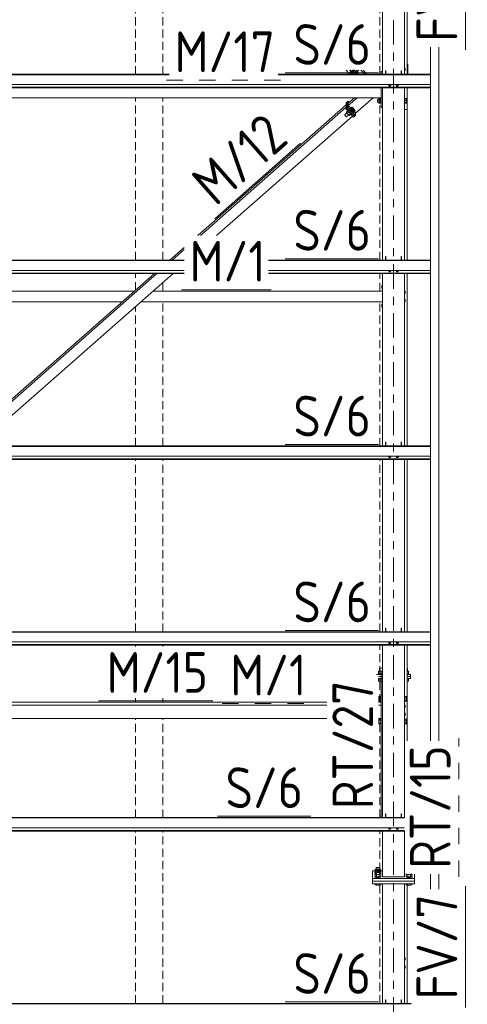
# Model space of a CAD drawing. Header units: millimetres. Extents: x -76 to 1111, y -178 to 661.
# Tile 68 of 91: x 619 to 652, y 271 to 343. Entities that reach past the tile are written whole.
import ezdxf

# ---------------------------------------------------------------- set-up
doc = ezdxf.new("R2010")
doc.units = ezdxf.units.MM
doc.header["$LTSCALE"] = 0.6
for name, pattern in [('VERDECKT2', [1.5, 1, -0.5]), ('XKITLINE00', [0]), ('XKITLINE02', [4, 2, -2]), ('XKITLINE03', [6, 3, -1, 1, -1])]:
    doc.linetypes.add(name, pattern=pattern)
for name, color, linetype, lineweight in [('Bolt', 7, 'Continuous', 0), ('Part', 2, 'Continuous', 0), ('PartMark', 3, 'Continuous', 0), ('S-GRID', 1, 'Continuous', 0)]:
    doc.layers.add(name, color=color, linetype=linetype, lineweight=lineweight)
doc.styles.add('ISOCPEUR', font='ISOCPEUR.TTF')

msp = doc.modelspace()

# ---------------------------------------------------------------- linework, layer by layer
at = {"layer": 'Bolt', "color": 3, "linetype": 'XKITLINE00', "lineweight": 0}
for p, q in [((643.25, 339.691), (643.234, 339.669)), ((643.234, 339.669), (643.288, 339.691)), ((643.343, 339.554), (643.234, 339.669)), ((643.288, 339.691), (643.297, 339.695)), ((643.297, 339.695), (643.301, 339.691)), ((643.301, 339.691), (643.406, 339.58)), ((643.469, 339.631), (643.402, 339.574)), ((643.406, 339.58), (643.528, 339.691)), ((643.422, 339.553), (643.49, 339.609)), ((643.531, 339.691), (643.469, 339.631)), ((643.49, 339.609), (643.558, 339.676)), ((643.528, 339.691), (643.533, 339.696)), ((643.537, 339.698), (643.531, 339.691)), ((643.558, 339.676), (643.57, 339.691)), ((647.268, 339.842), (647.263, 339.842)), ((647.263, 339.652), (647.268, 339.652)), ((647.323, 339.747), (647.268, 339.842)), ((647.268, 339.652), (647.323, 339.747)), ((643.334, 339.546), (643.34, 339.557)), ((643.352, 339.543), (643.334, 339.546)), ((643.354, 339.525), (643.334, 339.546)), ((643.343, 339.554), (643.406, 339.58)), ((643.402, 339.574), (643.352, 339.543)), ((643.354, 339.525), (643.373, 339.522)), ((643.373, 339.522), (643.422, 339.553)), ((643.795, 339.42), (643.716, 339.503)), ((643.763, 339.391), (643.795, 339.42)), ((643.858, 339.509), (643.795, 339.575)), ((643.795, 339.42), (643.858, 339.509)), ((646.079, 338.618), (646.079, 338.636)), ((646.079, 338.618), (646.133, 338.598)), ((646.128, 338.54), (646.128, 338.6)), ((646.128, 338.54), (646.136, 338.533)), ((646.133, 338.598), (646.133, 338.636)), ((646.133, 338.598), (646.243, 338.598)), ((646.136, 338.533), (646.158, 338.529)), ((646.158, 338.529), (646.188, 338.527)), ((646.188, 338.527), (646.218, 338.529)), ((646.218, 338.529), (646.24, 338.533)), ((646.24, 338.533), (646.248, 338.54)), ((646.243, 338.598), (646.243, 338.636)), ((646.243, 338.598), (646.298, 338.618)), ((646.248, 338.54), (646.248, 338.6)), ((646.298, 338.618), (646.298, 338.636)), ((646.629, 338.618), (646.629, 338.636)), ((646.629, 338.618), (646.683, 338.598)), ((646.678, 338.54), (646.678, 338.6)), ((646.678, 338.54), (646.686, 338.533)), ((646.683, 338.598), (646.683, 338.636)), ((646.683, 338.598), (646.793, 338.598)), ((646.686, 338.533), (646.708, 338.529)), ((646.708, 338.529), (646.738, 338.527)), ((646.738, 338.527), (646.768, 338.529)), ((646.768, 338.529), (646.79, 338.533)), ((646.79, 338.533), (646.798, 338.54)), ((646.793, 338.598), (646.793, 338.636)), ((646.793, 338.598), (646.848, 338.618)), ((646.798, 338.54), (646.798, 338.6)), ((646.848, 338.618), (646.848, 338.636)), ((645.293, 337.535), (645.293, 337.339)), ((645.293, 337.535), (645.374, 337.535)), ((645.374, 337.606), (645.374, 337.267)), ((645.374, 337.606), (645.534, 337.606)), ((645.374, 337.49), (645.534, 337.49)), ((645.534, 337.618), (645.534, 337.256)), ((645.534, 337.618), (645.564, 337.618)), ((647.263, 337.618), (647.293, 337.618)), ((647.293, 337.261), (647.293, 337.618)), ((647.293, 337.606), (647.418, 337.606)), ((647.293, 337.49), (647.418, 337.49)), ((647.418, 337.606), (647.418, 337.267)), ((643.277, 336.87), (643.3, 336.89)), ((643.277, 336.87), (643.294, 336.833)), ((643.294, 336.833), (643.339, 336.77)), ((643.3, 336.89), (643.316, 336.891)), ((643.316, 336.853), (643.3, 336.89)), ((643.308, 336.881), (643.4, 336.963)), ((643.308, 336.881), (643.365, 336.787)), ((643.316, 336.891), (643.318, 336.89)), ((643.362, 336.789), (643.316, 336.853)), ((643.339, 336.77), (643.401, 336.697)), ((643.423, 336.717), (643.362, 336.789)), ((643.365, 336.787), (643.458, 336.869)), ((643.365, 336.787), (643.481, 336.661)), ((643.4, 336.963), (643.458, 336.931)), ((643.458, 336.869), (643.4, 336.963)), ((643.485, 336.655), (643.423, 336.717)), ((643.458, 336.931), (643.574, 336.805)), ((643.574, 336.743), (643.458, 336.869)), ((643.481, 336.661), (643.574, 336.743)), ((643.539, 336.629), (643.632, 336.711)), ((643.574, 336.805), (643.632, 336.711)), ((643.632, 336.711), (643.574, 336.743)), ((645.293, 337.339), (645.374, 337.339)), ((645.374, 337.321), (645.534, 337.321)), ((645.374, 337.267), (645.534, 337.267)), ((645.534, 337.256), (645.564, 337.256)), ((647.263, 337.256), (647.293, 337.256)), ((647.293, 337.321), (647.418, 337.321)), ((647.293, 337.267), (647.418, 337.267)), ((647.293, 337.256), (647.293, 337.261)), ((642.873, 336.403), (643.034, 336.544)), ((642.873, 336.403), (642.882, 336.383)), ((642.882, 336.383), (642.907, 336.349)), ((642.907, 336.349), (642.94, 336.309)), ((642.94, 336.309), (642.974, 336.276)), ((642.974, 336.276), (642.998, 336.257)), ((642.995, 336.607), (643.094, 336.694)), ((642.995, 336.607), (643.053, 336.512)), ((642.998, 336.257), (643.007, 336.258)), ((643.007, 336.258), (643.162, 336.394)), ((643.053, 336.512), (643.168, 336.614)), ((643.053, 336.512), (643.169, 336.387)), ((643.169, 336.387), (643.284, 336.488)), ((643.169, 336.387), (643.227, 336.355)), ((643.227, 336.355), (643.326, 336.442)), ((643.401, 336.697), (643.463, 336.635)), ((643.463, 336.635), (643.508, 336.6)), ((643.481, 336.661), (643.539, 336.629)), ((643.531, 336.62), (643.485, 336.655)), ((643.508, 336.6), (643.525, 336.601)), ((643.525, 336.601), (643.547, 336.621)), ((643.547, 336.621), (643.531, 336.62)), ((643.542, 336.632), (643.547, 336.621)), ((646.079, 324.924), (646.079, 324.942)), ((646.079, 324.924), (646.133, 324.904)), ((646.128, 324.845), (646.128, 324.906)), ((646.128, 324.845), (646.136, 324.839)), ((646.133, 324.904), (646.133, 324.942)), ((646.133, 324.904), (646.243, 324.904)), ((646.136, 324.839), (646.158, 324.835)), ((646.158, 324.835), (646.188, 324.833)), ((646.188, 324.833), (646.218, 324.835)), ((646.218, 324.835), (646.24, 324.839)), ((646.24, 324.839), (646.248, 324.845)), ((646.243, 324.904), (646.243, 324.942)), ((646.243, 324.904), (646.298, 324.924)), ((646.248, 324.845), (646.248, 324.906)), ((646.298, 324.924), (646.298, 324.942)), ((646.629, 324.924), (646.629, 324.942)), ((646.629, 324.924), (646.683, 324.904)), ((646.678, 324.845), (646.678, 324.906)), ((646.678, 324.845), (646.686, 324.839)), ((646.683, 324.904), (646.683, 324.942)), ((646.683, 324.904), (646.793, 324.904)), ((646.686, 324.839), (646.708, 324.835)), ((646.708, 324.835), (646.738, 324.833)), ((646.738, 324.833), (646.768, 324.835)), ((646.768, 324.835), (646.79, 324.839)), ((646.79, 324.839), (646.798, 324.845)), ((646.793, 324.904), (646.793, 324.942)), ((646.793, 324.904), (646.848, 324.924)), ((646.798, 324.845), (646.798, 324.906)), ((646.848, 324.924), (646.848, 324.942)), ((645.593, 323.818), (645.593, 323.618)), ((645.593, 323.818), (645.663, 323.818)), ((645.593, 323.618), (645.663, 323.618)), ((647.268, 323.416), (647.263, 323.416)), ((647.263, 323.226), (647.268, 323.226)), ((647.323, 323.321), (647.268, 323.416)), ((647.268, 323.226), (647.323, 323.321)), ((645.593, 322.418), (645.593, 322.218)), ((645.593, 322.418), (645.663, 322.418)), ((645.593, 322.218), (645.663, 322.218)), ((647.268, 322.816), (647.263, 322.816)), ((647.263, 322.626), (647.268, 322.626)), ((647.323, 322.721), (647.268, 322.816)), ((647.268, 322.626), (647.323, 322.721)), ((646.079, 311.23), (646.079, 311.248)), ((646.079, 311.23), (646.133, 311.21)), ((646.128, 311.151), (646.128, 311.212)), ((646.128, 311.151), (646.136, 311.145)), ((646.133, 311.21), (646.133, 311.248)), ((646.133, 311.21), (646.243, 311.21)), ((646.136, 311.145), (646.158, 311.141)), ((646.158, 311.141), (646.188, 311.139)), ((646.188, 311.139), (646.218, 311.141)), ((646.218, 311.141), (646.24, 311.145)), ((646.24, 311.145), (646.248, 311.151)), ((646.243, 311.21), (646.243, 311.248)), ((646.243, 311.21), (646.298, 311.23)), ((646.248, 311.151), (646.248, 311.212)), ((646.298, 311.23), (646.298, 311.248)), ((646.629, 311.23), (646.629, 311.248)), ((646.629, 311.23), (646.683, 311.21)), ((646.678, 311.151), (646.678, 311.212)), ((646.678, 311.151), (646.686, 311.145)), ((646.683, 311.21), (646.683, 311.248)), ((646.683, 311.21), (646.793, 311.21)), ((646.686, 311.145), (646.708, 311.141)), ((646.708, 311.141), (646.738, 311.139)), ((646.738, 311.139), (646.768, 311.141)), ((646.768, 311.141), (646.79, 311.145)), ((646.79, 311.145), (646.798, 311.151)), ((646.793, 311.21), (646.793, 311.248)), ((646.793, 311.21), (646.848, 311.23)), ((646.798, 311.151), (646.798, 311.212)), ((646.848, 311.23), (646.848, 311.248)), ((646.079, 297.536), (646.079, 297.554)), ((646.079, 297.536), (646.133, 297.516)), ((646.133, 297.516), (646.133, 297.554)), ((646.243, 297.516), (646.243, 297.554)), ((646.243, 297.516), (646.298, 297.536)), ((646.298, 297.536), (646.298, 297.554)), ((646.629, 297.536), (646.629, 297.554)), ((646.629, 297.536), (646.683, 297.516)), ((646.683, 297.516), (646.683, 297.554)), ((646.793, 297.516), (646.793, 297.554)), ((646.793, 297.516), (646.848, 297.536)), ((646.848, 297.536), (646.848, 297.554)), ((646.128, 297.457), (646.128, 297.518)), ((646.128, 297.457), (646.136, 297.451)), ((646.133, 297.516), (646.243, 297.516)), ((646.136, 297.451), (646.158, 297.446)), ((646.158, 297.446), (646.188, 297.445)), ((646.188, 297.445), (646.218, 297.446)), ((646.218, 297.446), (646.24, 297.451)), ((646.24, 297.451), (646.248, 297.457)), ((646.248, 297.457), (646.248, 297.518)), ((646.678, 297.457), (646.678, 297.518)), ((646.678, 297.457), (646.686, 297.451)), ((646.683, 297.516), (646.793, 297.516)), ((646.686, 297.451), (646.708, 297.446)), ((646.708, 297.446), (646.738, 297.445)), ((646.738, 297.445), (646.768, 297.446)), ((646.768, 297.446), (646.79, 297.451)), ((646.79, 297.451), (646.798, 297.457)), ((646.798, 297.457), (646.798, 297.518)), ((645.663, 295.398), (645.356, 295.398)), ((645.356, 295.398), (645.356, 295.208)), ((645.663, 295.628), (645.443, 295.628)), ((645.443, 295.398), (645.443, 295.628)), ((645.459, 295.208), (645.459, 295.398)), ((647.483, 295.628), (647.464, 295.628)), ((647.464, 295.398), (647.467, 295.398)), ((647.467, 295.398), (647.571, 295.398)), ((647.467, 295.208), (647.467, 295.398)), ((647.483, 295.398), (647.483, 295.628)), ((647.571, 295.208), (647.571, 295.398)), ((645.663, 295.208), (645.343, 295.208)), ((645.343, 295.174), (645.343, 295.208)), ((645.343, 295.168), (645.343, 295.174)), ((645.363, 294.828), (645.343, 294.828)), ((645.356, 294.678), (645.356, 294.828)), ((645.363, 294.678), (645.356, 294.678)), ((645.663, 294.828), (645.363, 294.828)), ((645.663, 294.678), (645.363, 294.678)), ((645.459, 294.678), (645.459, 294.828)), ((647.583, 295.208), (647.464, 295.208)), ((647.464, 294.828), (647.473, 294.828)), ((647.464, 294.678), (647.467, 294.678)), ((647.467, 294.678), (647.467, 294.828)), ((647.467, 294.678), (647.571, 294.678)), ((647.473, 294.828), (647.583, 294.828)), ((647.571, 294.678), (647.571, 294.828)), ((647.583, 295.168), (647.583, 295.208)), ((647.583, 294.828), (647.583, 294.868)), ((645.363, 293.455), (645.374, 293.455)), ((645.363, 293.259), (645.374, 293.259)), ((645.374, 293.527), (645.374, 293.188)), ((645.374, 293.527), (645.534, 293.527)), ((645.374, 293.411), (645.534, 293.411)), ((645.374, 293.241), (645.534, 293.241)), ((645.374, 293.188), (645.534, 293.188)), ((645.534, 293.538), (645.534, 293.176)), ((645.534, 293.538), (645.564, 293.538)), ((645.534, 293.176), (645.564, 293.176)), ((647.263, 293.538), (647.293, 293.538)), ((647.263, 293.176), (647.293, 293.176)), ((647.293, 293.181), (647.293, 293.538)), ((647.293, 293.527), (647.418, 293.527)), ((647.293, 293.411), (647.418, 293.411)), ((647.293, 293.241), (647.418, 293.241)), ((647.293, 293.188), (647.418, 293.188)), ((647.293, 293.176), (647.293, 293.181)), ((647.418, 293.527), (647.418, 293.188)), ((647.268, 292.916), (647.263, 292.916)), ((647.263, 292.726), (647.268, 292.726)), ((647.323, 292.821), (647.268, 292.916)), ((647.268, 292.726), (647.323, 292.821)), ((645.363, 291.792), (645.374, 291.792)), ((645.374, 291.864), (645.374, 291.525)), ((645.374, 291.864), (645.534, 291.864)), ((645.374, 291.748), (645.534, 291.748)), ((645.534, 291.875), (645.534, 291.513)), ((645.534, 291.875), (645.564, 291.875)), ((647.268, 292.316), (647.263, 292.316)), ((647.263, 292.126), (647.268, 292.126)), ((647.263, 291.875), (647.293, 291.875)), ((647.323, 292.221), (647.268, 292.316)), ((647.268, 292.126), (647.323, 292.221)), ((647.293, 291.518), (647.293, 291.875)), ((647.293, 291.864), (647.418, 291.864)), ((647.293, 291.748), (647.418, 291.748)), ((647.418, 291.864), (647.418, 291.525)), ((645.363, 291.597), (645.374, 291.597)), ((645.374, 291.578), (645.534, 291.578)), ((645.374, 291.525), (645.534, 291.525)), ((645.534, 291.513), (645.564, 291.513)), ((647.263, 291.513), (647.293, 291.513)), ((647.293, 291.578), (647.418, 291.578)), ((647.293, 291.525), (647.418, 291.525)), ((647.293, 291.513), (647.293, 291.518)), ((646.079, 283.841), (646.079, 283.86)), ((646.079, 283.841), (646.133, 283.822)), ((646.128, 283.763), (646.128, 283.824)), ((646.128, 283.763), (646.136, 283.757)), ((646.133, 283.822), (646.133, 283.86)), ((646.133, 283.822), (646.243, 283.822)), ((646.136, 283.757), (646.158, 283.752)), ((646.158, 283.752), (646.188, 283.751)), ((646.188, 283.751), (646.218, 283.752)), ((646.218, 283.752), (646.24, 283.757)), ((646.24, 283.757), (646.248, 283.763)), ((646.243, 283.822), (646.243, 283.86)), ((646.243, 283.822), (646.298, 283.841)), ((646.248, 283.763), (646.248, 283.824)), ((646.298, 283.841), (646.298, 283.86)), ((646.629, 283.841), (646.629, 283.86)), ((646.629, 283.841), (646.683, 283.822)), ((646.678, 283.763), (646.678, 283.824)), ((646.678, 283.763), (646.686, 283.757)), ((646.683, 283.822), (646.683, 283.86)), ((646.683, 283.822), (646.793, 283.822)), ((646.686, 283.757), (646.708, 283.752)), ((646.708, 283.752), (646.738, 283.751)), ((646.738, 283.751), (646.768, 283.752)), ((646.768, 283.752), (646.79, 283.757)), ((646.79, 283.757), (646.798, 283.763)), ((646.793, 283.822), (646.793, 283.86)), ((646.793, 283.822), (646.848, 283.841)), ((646.798, 283.763), (646.798, 283.824)), ((646.848, 283.841), (646.848, 283.86)), ((645.193, 280.92), (645.209, 280.932)), ((645.209, 280.907), (645.193, 280.92)), ((645.193, 280.792), (645.193, 280.92)), ((645.209, 280.932), (645.253, 280.941)), ((645.253, 280.898), (645.209, 280.907)), ((645.253, 280.941), (645.313, 280.945)), ((645.313, 280.895), (645.253, 280.898)), ((645.313, 280.945), (645.373, 280.941)), ((645.373, 280.898), (645.313, 280.895)), ((645.373, 280.941), (645.417, 280.932)), ((645.417, 280.907), (645.373, 280.898)), ((645.417, 280.932), (645.433, 280.92)), ((645.433, 280.92), (645.417, 280.907)), ((645.433, 280.792), (645.433, 280.92)), ((645.093, 280.607), (645.106, 280.616)), ((645.106, 280.597), (645.093, 280.607)), ((645.093, 280.567), (645.093, 280.607)), ((645.093, 280.567), (645.106, 280.558)), ((645.093, 280.44), (645.106, 280.45)), ((645.106, 280.431), (645.093, 280.44)), ((645.093, 280.401), (645.093, 280.44)), ((645.093, 280.401), (645.106, 280.392)), ((645.093, 280.274), (645.106, 280.283)), ((645.123, 280.251), (645.093, 280.274)), ((645.093, 280.235), (645.093, 280.274)), ((645.093, 280.235), (645.123, 280.212)), ((645.193, 280.824), (645.106, 280.792)), ((645.106, 280.792), (645.2, 280.758)), ((645.106, 280.626), (645.106, 280.792)), ((645.193, 280.658), (645.106, 280.626)), ((645.106, 280.626), (645.2, 280.592)), ((645.106, 280.46), (645.106, 280.626)), ((645.193, 280.491), (645.106, 280.46)), ((645.106, 280.46), (645.209, 280.422)), ((645.106, 280.274), (645.106, 280.46)), ((645.106, 280.274), (645.209, 280.237)), ((645.203, 280.234), (645.123, 280.251)), ((645.123, 280.212), (645.203, 280.195)), ((645.193, 280.753), (645.209, 280.766)), ((645.209, 280.741), (645.193, 280.753)), ((645.193, 280.626), (645.193, 280.753)), ((645.193, 280.587), (645.209, 280.599)), ((645.209, 280.575), (645.193, 280.587)), ((645.193, 280.46), (645.193, 280.587)), ((645.313, 280.228), (645.203, 280.234)), ((645.203, 280.195), (645.313, 280.189)), ((645.209, 280.766), (645.253, 280.775)), ((645.253, 280.732), (645.209, 280.741)), ((645.209, 280.599), (645.253, 280.609)), ((645.253, 280.565), (645.209, 280.575)), ((645.417, 280.422), (645.209, 280.422)), ((645.209, 280.422), (645.209, 280.237)), ((645.209, 280.237), (645.417, 280.237)), ((645.253, 280.775), (645.313, 280.778)), ((645.313, 280.728), (645.253, 280.732)), ((645.253, 280.609), (645.313, 280.612)), ((645.313, 280.562), (645.253, 280.565)), ((645.313, 280.778), (645.373, 280.775)), ((645.373, 280.732), (645.313, 280.728)), ((645.313, 280.612), (645.373, 280.609)), ((645.373, 280.565), (645.313, 280.562)), ((645.423, 280.234), (645.313, 280.228)), ((645.313, 280.189), (645.423, 280.195)), ((645.373, 280.775), (645.417, 280.766)), ((645.417, 280.741), (645.373, 280.732)), ((645.373, 280.609), (645.417, 280.599)), ((645.417, 280.575), (645.373, 280.565)), ((645.417, 280.766), (645.433, 280.753)), ((645.433, 280.753), (645.417, 280.741)), ((645.417, 280.599), (645.433, 280.587)), ((645.433, 280.587), (645.417, 280.575)), ((645.521, 280.46), (645.417, 280.422)), ((645.417, 280.422), (645.417, 280.237)), ((645.417, 280.237), (645.521, 280.274)), ((645.504, 280.251), (645.423, 280.234)), ((645.423, 280.195), (645.504, 280.212)), ((645.427, 280.758), (645.521, 280.792)), ((645.427, 280.592), (645.521, 280.626)), ((645.433, 280.824), (645.521, 280.792)), ((645.433, 280.626), (645.433, 280.753)), ((645.433, 280.658), (645.521, 280.626)), ((645.433, 280.46), (645.433, 280.587)), ((645.433, 280.491), (645.521, 280.46)), ((645.533, 280.274), (645.504, 280.251)), ((645.504, 280.212), (645.533, 280.235)), ((645.521, 280.792), (645.521, 280.274)), ((645.521, 280.616), (645.533, 280.607)), ((645.533, 280.607), (645.521, 280.597)), ((645.521, 280.558), (645.533, 280.567)), ((645.521, 280.45), (645.533, 280.44)), ((645.533, 280.44), (645.521, 280.431)), ((645.521, 280.392), (645.533, 280.401)), ((645.521, 280.283), (645.533, 280.274)), ((645.533, 280.567), (645.533, 280.607)), ((645.533, 280.401), (645.533, 280.44)), ((645.533, 280.235), (645.533, 280.274)), ((647.393, 280.44), (647.406, 280.45)), ((647.406, 280.431), (647.393, 280.44)), ((647.393, 280.401), (647.393, 280.44)), ((647.393, 280.401), (647.406, 280.392)), ((647.393, 280.274), (647.406, 280.283)), ((647.423, 280.251), (647.393, 280.274)), ((647.393, 280.235), (647.393, 280.274)), ((647.393, 280.235), (647.423, 280.212)), ((647.406, 280.46), (647.448, 280.445)), ((647.406, 280.445), (647.406, 280.46)), ((647.406, 280.274), (647.406, 280.445)), ((647.406, 280.274), (647.509, 280.237)), ((647.503, 280.234), (647.423, 280.251)), ((647.423, 280.212), (647.503, 280.195)), ((647.448, 280.445), (647.509, 280.422)), ((647.613, 280.228), (647.503, 280.234)), ((647.503, 280.195), (647.613, 280.189)), ((647.717, 280.422), (647.509, 280.422)), ((647.509, 280.422), (647.509, 280.237)), ((647.509, 280.237), (647.717, 280.237)), ((647.723, 280.234), (647.613, 280.228)), ((647.613, 280.189), (647.723, 280.195)), ((647.779, 280.445), (647.717, 280.422)), ((647.717, 280.422), (647.717, 280.237)), ((647.717, 280.237), (647.821, 280.274)), ((647.804, 280.251), (647.723, 280.234)), ((647.723, 280.195), (647.804, 280.212)), ((647.821, 280.46), (647.779, 280.445)), ((647.833, 280.274), (647.804, 280.251)), ((647.804, 280.212), (647.833, 280.235)), ((647.821, 280.45), (647.833, 280.44)), ((647.821, 280.445), (647.821, 280.274)), ((647.833, 280.44), (647.821, 280.431)), ((647.821, 280.392), (647.833, 280.401)), ((647.821, 280.283), (647.833, 280.274)), ((647.833, 280.401), (647.833, 280.44)), ((647.833, 280.235), (647.833, 280.274)), ((645.106, 279.658), (645.106, 279.729)), ((645.106, 279.658), (645.209, 279.62)), ((645.209, 279.62), (645.209, 279.729)), ((645.209, 279.62), (645.417, 279.62)), ((645.417, 279.62), (645.417, 279.729)), ((645.417, 279.62), (645.521, 279.658)), ((645.521, 279.658), (645.521, 279.729)), ((647.406, 279.658), (647.406, 279.729)), ((647.406, 279.658), (647.509, 279.62)), ((647.509, 279.62), (647.509, 279.729)), ((647.509, 279.62), (647.717, 279.62)), ((647.717, 279.62), (647.717, 279.729)), ((647.717, 279.62), (647.821, 279.658)), ((647.821, 279.658), (647.821, 279.729)), ((647.268, 274.296), (647.263, 274.296)), ((647.263, 274.106), (647.268, 274.106)), ((647.268, 273.696), (647.263, 273.696)), ((647.323, 274.201), (647.268, 274.296)), ((647.268, 274.106), (647.323, 274.201)), ((647.323, 273.601), (647.268, 273.696)), ((647.268, 273.506), (647.323, 273.601)), ((647.263, 273.506), (647.268, 273.506))]:
    msp.add_line(p, q, dxfattribs=at)
for centre, radius, start, end in [((647.213, 339.747), 0.12, 295.1247, 64.8753), ((647.213, 339.747), 0.06, 327.40295, 32.59705), ((647.213, 323.321), 0.12, 295.1247, 64.8753), ((647.213, 323.321), 0.06, 327.40295, 32.59705), ((647.213, 322.721), 0.12, 295.1247, 64.8753), ((647.213, 322.721), 0.06, 327.40295, 32.59705), ((647.213, 292.821), 0.12, 295.1247, 64.8753), ((647.213, 292.821), 0.06, 327.40295, 32.59705), ((647.213, 292.221), 0.12, 295.1247, 64.8753), ((647.213, 292.221), 0.06, 327.40295, 32.59705), ((647.213, 274.201), 0.12, 295.1247, 64.8753), ((647.213, 274.201), 0.06, 327.40295, 32.59705), ((647.213, 273.601), 0.12, 295.1247, 64.8753), ((647.213, 273.601), 0.06, 327.40295, 32.59705)]:
    msp.add_arc(centre, radius, start, end, dxfattribs=at)
at = {"layer": 'Part', "color": 4, "linetype": 'VERDECKT2', "lineweight": 0}
for p, q in [((627.463, 339.391), (627.463, 352.089)), ((629.463, 339.391), (629.463, 352.089)), ((645.463, 339.391), (645.463, 352.089)), ((627.463, 325.697), (627.463, 337.667)), ((629.463, 325.697), (629.463, 337.667)), ((645.463, 325.697), (645.463, 337.667)), ((627.463, 323.479), (627.463, 324.701)), ((645.463, 323.418), (645.463, 324.701)), ((629.463, 323.418), (629.463, 324.02)), ((627.463, 312.003), (627.463, 322.26)), ((629.463, 312.003), (629.463, 322.618)), ((645.463, 312.003), (645.463, 322.618)), ((627.463, 298.309), (627.463, 311.007)), ((629.463, 298.309), (629.463, 311.007)), ((645.463, 298.309), (645.463, 311.007)), ((627.463, 297.211), (627.463, 297.312)), ((629.463, 297.211), (629.463, 297.312)), ((645.463, 295.168), (645.463, 297.312)), ((645.463, 293.111), (645.463, 294.868)), ((627.463, 293.111), (627.463, 293.411)), ((629.463, 293.111), (629.463, 293.411)), ((627.463, 284.615), (627.463, 291.925)), ((629.463, 284.615), (629.463, 291.925)), ((645.463, 284.615), (645.463, 291.925)), ((627.463, 270.921), (627.463, 283.618)), ((629.463, 270.921), (629.463, 283.618)), ((645.463, 280.684), (645.463, 283.618)), ((645.463, 270.921), (645.463, 279.729))]:
    msp.add_line(p, q, dxfattribs=at)
at = {"layer": 'Part', "color": 2, "linetype": 'XKITLINE00', "lineweight": 0}
for p, q in [((645.663, 339.391), (645.663, 352.089)), ((647.263, 339.391), (647.263, 352.089)), ((647.464, 339.391), (647.464, 352.089)), ((649.193, 290.268), (649.193, 341.385)), ((649.793, 290.268), (649.793, 341.385)), ((643.197, 339.454), (642.972, 339.691)), ((643.197, 339.454), (643.457, 339.691)), ((643.299, 339.391), (643.629, 339.691)), ((643.446, 339.391), (643.776, 339.691)), ((643.446, 339.391), (643.776, 339.691)), ((643.593, 339.391), (643.919, 339.688)), ((643.919, 339.688), (643.916, 339.691)), ((643.919, 339.688), (643.919, 339.691)), ((644.064, 339.691), (644.349, 339.391)), ((644.508, 339.391), (644.222, 339.691)), ((645.863, 339.391), (645.863, 339.658)), ((645.863, 339.658), (645.893, 339.658)), ((645.893, 339.391), (645.893, 339.658)), ((647.033, 339.391), (647.033, 339.658)), ((647.033, 339.658), (647.063, 339.658)), ((647.063, 339.391), (647.063, 339.658)), ((647.513, 340.147), (647.464, 340.147)), ((647.513, 339.391), (647.513, 340.147)), ((585.463, 339.391), (629.945, 339.391)), ((585.463, 339.36), (629.945, 339.36)), ((637.964, 339.391), (649.193, 339.391)), ((637.964, 339.36), (649.193, 339.36)), ((643.197, 339.391), (643.197, 339.454)), ((645.564, 339.391), (645.564, 339.595)), ((645.564, 339.595), (645.663, 339.595)), ((585.463, 338.636), (649.193, 338.636)), ((585.463, 338.441), (649.193, 338.441)), ((585.463, 338.414), (649.193, 338.414)), ((585.463, 338.395), (649.193, 338.395)), ((645.564, 338.395), (645.564, 337.667)), ((645.663, 325.697), (645.663, 338.395)), ((647.263, 325.697), (647.263, 338.395)), ((647.464, 336.785), (647.464, 338.395)), ((645.564, 337.667), (592.463, 337.667)), ((643.134, 337.099), (643.779, 337.667)), ((643.134, 337.266), (643.59, 337.667)), ((643.669, 336.518), (644.975, 337.667)), ((645.564, 336.942), (645.564, 337.667)), ((632.054, 327.518), (642.985, 337.135)), ((632.243, 327.518), (642.985, 336.969)), ((642.985, 337.291), (643.059, 337.356)), ((642.985, 336.813), (642.985, 337.291)), ((642.985, 337.135), (642.985, 336.969)), ((643.059, 336.878), (642.985, 336.813)), ((642.985, 336.813), (643.52, 336.231)), ((643.134, 337.422), (643.059, 337.356)), ((643.059, 336.878), (643.059, 337.356)), ((643.059, 336.878), (643.059, 337.356)), ((643.059, 336.878), (643.134, 336.944)), ((643.594, 336.296), (643.059, 336.878)), ((643.059, 336.878), (643.594, 336.296)), ((643.134, 336.944), (643.134, 337.422)), ((643.213, 337.336), (643.134, 337.422)), ((643.134, 337.266), (643.134, 337.099)), ((643.134, 337.099), (643.669, 336.518)), ((643.669, 336.362), (643.134, 336.944)), ((645.564, 336.942), (645.663, 336.942)), ((647.263, 336.785), (647.464, 336.785)), ((647.464, 325.697), (647.464, 336.785)), ((633.439, 327.518), (643.441, 336.317)), ((643.52, 336.231), (643.594, 336.296)), ((643.594, 336.296), (643.669, 336.362)), ((643.669, 336.362), (643.669, 336.518)), ((629.984, 325.697), (631.049, 326.634)), ((630.173, 325.697), (631.049, 326.468)), ((645.863, 325.697), (645.863, 325.964)), ((645.863, 325.964), (645.893, 325.964)), ((645.893, 325.697), (645.893, 325.964)), ((647.033, 325.697), (647.033, 325.964)), ((647.033, 325.964), (647.063, 325.964)), ((647.063, 325.697), (647.063, 325.964)), ((585.463, 325.697), (631.049, 325.697)), ((585.463, 325.666), (631.049, 325.666)), ((637.263, 325.697), (649.193, 325.697)), ((637.263, 325.666), (649.193, 325.666)), ((585.463, 324.942), (631.049, 324.942)), ((585.463, 324.747), (631.049, 324.747)), ((585.463, 324.72), (631.049, 324.72)), ((585.463, 324.701), (631.049, 324.701)), ((614.418, 312.003), (628.851, 324.701)), ((614.607, 312.003), (629.04, 324.701)), ((615.803, 312.003), (630.236, 324.701)), ((637.263, 324.942), (649.193, 324.942)), ((637.263, 324.747), (649.193, 324.747)), ((637.263, 324.72), (649.193, 324.72)), ((637.263, 324.701), (649.193, 324.701)), ((645.663, 312.003), (645.663, 324.701)), ((647.263, 312.003), (647.263, 324.701)), ((647.464, 312.003), (647.464, 324.701)), ((592.263, 323.418), (627.393, 323.418)), ((628.779, 323.418), (645.663, 323.418)), ((592.263, 322.618), (626.484, 322.618)), ((627.869, 322.618), (645.663, 322.618)), ((645.863, 312.003), (645.863, 312.27)), ((645.863, 312.27), (645.893, 312.27)), ((645.893, 312.003), (645.893, 312.27)), ((647.033, 312.003), (647.033, 312.27)), ((647.033, 312.27), (647.063, 312.27)), ((647.063, 312.003), (647.063, 312.27)), ((585.463, 312.003), (649.193, 312.003)), ((585.463, 311.972), (649.193, 311.972)), ((585.463, 311.248), (649.193, 311.248)), ((585.463, 311.053), (649.193, 311.053)), ((585.463, 311.026), (649.193, 311.026)), ((585.463, 311.007), (649.193, 311.007)), ((645.663, 298.309), (645.663, 311.007)), ((647.263, 298.309), (647.263, 311.007)), ((647.464, 298.309), (647.464, 311.007)), ((585.463, 298.309), (649.193, 298.309)), ((585.463, 298.278), (649.193, 298.278)), ((645.863, 298.309), (645.863, 298.576)), ((645.863, 298.576), (645.893, 298.576)), ((645.893, 298.309), (645.893, 298.576)), ((647.033, 298.309), (647.033, 298.576)), ((647.033, 298.576), (647.063, 298.576)), ((647.063, 298.309), (647.063, 298.576)), ((585.463, 297.554), (649.193, 297.554)), ((585.463, 297.359), (649.193, 297.359)), ((585.463, 297.332), (649.193, 297.332)), ((585.463, 297.312), (649.193, 297.312)), ((645.663, 284.615), (645.663, 297.312)), ((647.263, 290.268), (647.263, 297.312)), ((647.464, 290.268), (647.464, 297.312)), ((645.213, 295.168), (645.363, 295.168)), ((645.363, 295.168), (645.663, 295.168)), ((645.363, 295.018), (645.663, 295.018)), ((645.363, 295.018), (645.663, 295.018)), ((645.363, 294.868), (645.663, 294.868)), ((647.464, 295.168), (647.713, 295.168)), ((647.464, 295.018), (647.713, 295.018)), ((647.464, 295.018), (647.713, 295.018)), ((647.464, 294.868), (647.713, 294.868)), ((647.713, 295.018), (647.713, 295.168)), ((647.713, 294.868), (647.713, 295.018)), ((645.564, 293.852), (645.564, 292.904)), ((645.564, 293.852), (645.663, 293.852)), ((645.564, 293.645), (645.663, 293.645)), ((592.463, 292.903), (641.563, 292.903)), ((594.33, 293.111), (641.563, 293.111)), ((645.363, 293.111), (645.564, 293.111)), ((645.363, 292.903), (645.564, 292.903)), ((645.564, 292.904), (645.564, 292.903)), ((645.564, 292.903), (645.564, 291.925)), ((592.463, 291.925), (641.563, 291.925)), ((645.363, 291.925), (645.564, 291.925)), ((645.564, 291.199), (645.564, 291.925)), ((645.564, 291.199), (645.663, 291.199)), ((647.263, 284.615), (647.263, 290.268)), ((596.063, 284.615), (647.263, 284.615)), ((596.063, 284.584), (647.263, 284.584)), ((645.863, 284.615), (645.863, 284.882)), ((645.863, 284.882), (645.893, 284.882)), ((645.893, 284.615), (645.893, 284.882)), ((647.033, 284.615), (647.033, 284.882)), ((647.033, 284.882), (647.063, 284.882)), ((647.063, 284.615), (647.063, 284.882)), ((596.063, 283.86), (647.263, 283.86)), ((596.063, 283.665), (647.263, 283.665)), ((596.063, 283.638), (647.263, 283.638)), ((596.063, 283.618), (647.263, 283.618)), ((645.663, 280.235), (645.663, 283.618)), ((647.263, 280.235), (647.263, 283.618)), ((644.913, 280.684), (644.913, 279.925)), ((644.913, 280.684), (645.663, 280.684)), ((644.913, 280.121), (648.013, 280.121)), ((645.663, 280.235), (647.263, 280.235)), ((648.013, 279.925), (648.013, 280.445)), ((649.193, 279.347), (649.193, 280.445)), ((649.793, 279.347), (649.793, 280.445)), ((644.913, 279.925), (648.013, 279.925)), ((648.013, 279.925), (644.913, 279.925)), ((644.913, 279.925), (644.913, 279.729)), ((644.913, 279.729), (648.013, 279.729)), ((645.663, 270.921), (645.663, 279.729)), ((647.263, 270.921), (647.263, 279.729)), ((647.464, 270.921), (647.464, 279.729)), ((648.013, 279.729), (648.013, 279.925)), ((585.463, 270.921), (647.764, 270.921)), ((585.463, 270.889), (647.764, 270.889)), ((645.863, 270.921), (645.863, 271.188)), ((645.863, 271.188), (645.893, 271.188)), ((645.893, 270.921), (645.893, 271.188)), ((647.033, 270.921), (647.033, 271.188)), ((647.033, 271.188), (647.063, 271.188)), ((647.063, 270.921), (647.063, 271.188))]:
    msp.add_line(p, q, dxfattribs=at)
at = {"layer": 'PartMark', "color": 1, "linetype": 'XKITLINE00', "lineweight": 0}
for p, q in [((651.764, 341.185), (651.764, 350.119)), ((638.492, 339.491), (645.363, 339.491)), ((633.294, 328.743), (639.615, 334.304)), ((638.492, 325.797), (645.363, 325.797)), ((630.849, 323.518), (637.463, 323.518)), ((638.492, 312.103), (645.363, 312.103)), ((638.492, 298.409), (645.363, 298.409)), ((645.563, 284.635), (645.563, 295.374)), ((624.746, 293.211), (633.164, 293.211)), ((633.492, 284.715), (640.363, 284.715)), ((651.764, 270.613), (651.764, 279.547)), ((638.492, 271.021), (645.363, 271.021))]:
    msp.add_line(p, q, dxfattribs=at)
at = {"layer": 'PartMark', "color": 1, "linetype": 'XKITLINE02', "lineweight": 0}
for p, q in [((629.745, 338.953), (638.164, 338.953)), ((633.849, 293.018), (640.463, 293.018)), ((651.263, 280.245), (651.263, 290.468))]:
    msp.add_line(p, q, dxfattribs=at)
at = {"layer": 'S-GRID', "color": 1, "linetype": 'XKITLINE03', "lineweight": 0}
msp.add_line((646.463, 172.387), (646.463, 381.974), dxfattribs=at)

# ---------------------------------------------------------------- texts
at = {"layer": 'PartMark', "color": 1, "style": 'ISOCPEUR', "width": 0.85}
for s, rotation, p in [('FV/9', 90.00021, (651.164, 341.785)), ('M/12', 41.3389, (633.349, 329.59)), ('RT/27', 90.00021, (644.963, 285.235)), ('RT/15', 90.00021, (650.663, 280.845)), ('FV/7', 90.00021, (651.164, 271.213))]:
    msp.add_text(s, height=3, rotation=rotation, dxfattribs=at).set_placement(p)
for s, p in [('S/6', (639.092, 340.091)), ('M/17', (630.345, 339.553)), ('S/6', (639.092, 326.397)), ('M/1', (631.449, 324.118)), ('S/6', (639.092, 312.703)), ('S/6', (639.092, 299.009)), ('M/15', (625.346, 293.811)), ('M/1', (634.449, 293.618)), ('S/6', (634.092, 285.315)), ('S/6', (639.092, 271.621))]:
    msp.add_text(s, height=3, dxfattribs=at).set_placement(p)

doc.saveas('drawing.dxf')
